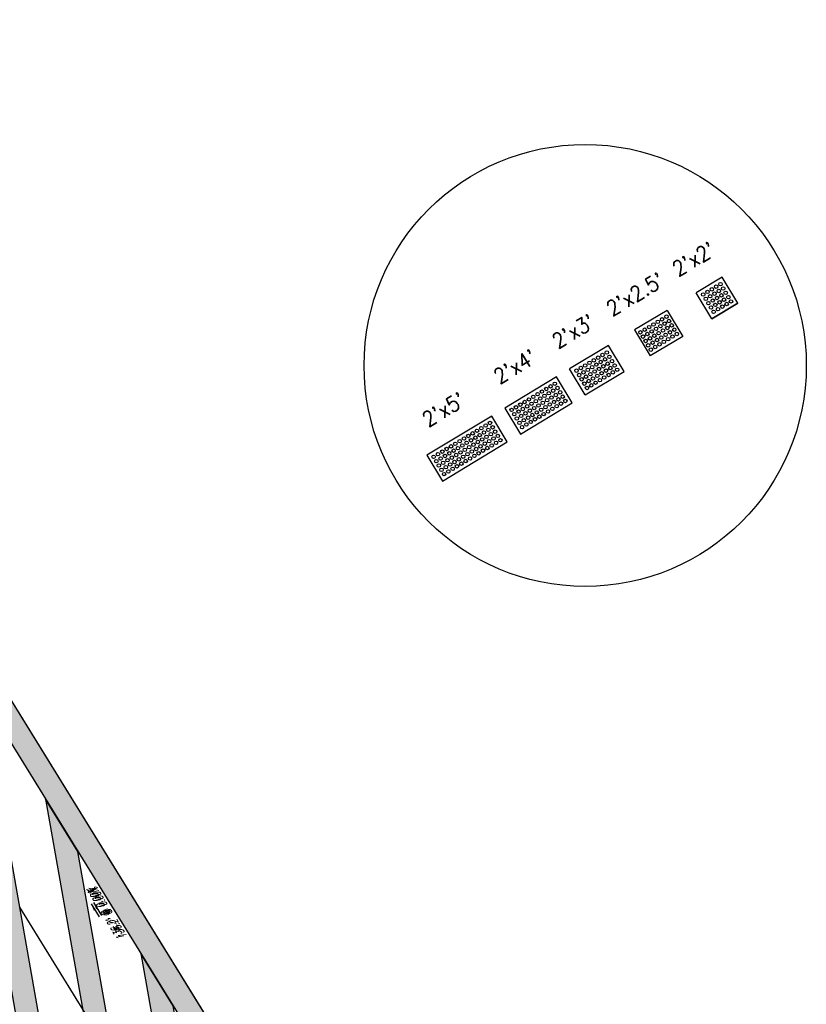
# Model space of a CAD drawing. Extents: x 167754 to 212748, y 396132 to 454338.
# Tile 24 of 147: x 180213 to 180265, y 414876 to 414941. Entities that reach past the tile are written whole.
import ezdxf
from ezdxf.enums import TextEntityAlignment as Align

# ---------------------------------------------------------------- set-up
doc = ezdxf.new("R2010")
doc.units = 0
doc.header["$MEASUREMENT"] = 0
doc.layers.get('0').update_dxf_attribs({"linetype": 'CONTINUOUS'})
for name, color, linetype, plot in [('0_3DP_MAT', 181, 'CONTINUOUS', False), ('SC_SCRATCH-1', 7, 'CONTINUOUS', False), ('SC_SCRATCH-2', 2, 'CONTINUOUS', False), ('SC_SCRATCH-3', 3, 'CONTINUOUS', False), ('SC_SCRATCH-4', 4, 'CONTINUOUS', False), ('SC_SCRATCH-5', 5, 'CONTINUOUS', False)]:
    doc.layers.add(name, color=color, linetype=linetype, plot=plot)
doc.layers.add('L141', color=7, linetype='CONTINUOUS')
doc.styles.add('romans', font='romans.shx', dxfattribs={"width": 0.75, "oblique": 22.5})
doc.styles.get("Standard").update_dxf_attribs({"font": 'romans.shx', "width": 0.9})
doc.dimstyles.new('4P', dxfattribs={"dimscale": 4, "dimtxt": 0.14, "dimasz": 0.14, "dimexe": 0.05, "dimexo": 0.05, "dimgap": 0.05, "dimtad": 1, "dimzin": 0, "dimdsep": 46, "dimtxsty": 'romans', "dimcen": 0, "dimdle": 0.1, "dimclrd": 1, "dimclre": 1, "dimclrt": 7, "dimaunit": 1, "dimadec": 4, "dimazin": 0, "dimtfac": 1, "dimtmove": 0, "dimatfit": 2, "dimfxl": 1, "dimtvp": 1, "dimtolj": 1, "dimtzin": 0, "dimarcsym": 0})

# ---------------------------------------------------------------- blocks, each defined once
blk = doc.blocks.new('DOMES_5FT')
for p, q in [((-0.07, 2.499), (-2.069, 2.443)), ((-2.069, 2.443), (-1.929, -2.555)), ((0.07, -2.499), (-0.07, 2.499)), ((-1.929, -2.555), (0.07, -2.499))]:
    blk.add_line(p, q)
for centre in [(-1.725, 2.12), (-1.392, 2.13), (-1.059, 2.139), (-0.727, 2.148), (-0.394, 2.158), (-1.716, 1.788), (-1.706, 1.453), (-1.383, 1.797), (-1.374, 1.462), (-1.05, 1.806), (-1.041, 1.471), (-0.717, 1.816), (-0.708, 1.481), (-0.384, 1.825), (-0.375, 1.49), (-1.697, 1.12), (-1.688, 0.787), (-1.364, 1.129), (-1.355, 0.796), (-1.031, 1.138), (-1.022, 0.806), (-0.698, 1.148), (-0.689, 0.815), (-0.366, 1.157), (-0.356, 0.824), (-1.678, 0.454), (-1.669, 0.121), (-1.346, 0.463), (-1.336, 0.131), (-1.013, 0.473), (-1.003, 0.14), (-0.68, 0.482), (-0.67, 0.149), (-0.347, 0.491), (-0.338, 0.159), (-1.66, -0.212), (-1.65, -0.547), (-1.327, -0.202), (-1.317, -0.537), (-0.994, -0.193), (-0.985, -0.528), (-0.661, -0.184), (-0.652, -0.518), (-0.328, -0.174), (-0.319, -0.509), (-1.641, -0.881), (-1.632, -1.214), (-1.308, -0.872), (-1.299, -1.205), (-0.975, -0.863), (-0.966, -1.196), (-0.642, -0.853), (-0.633, -1.186), (-0.309, -0.844), (-0.3, -1.177), (-1.622, -1.547), (-1.613, -1.88), (-1.289, -1.538), (-1.28, -1.871), (-0.956, -1.528), (-0.947, -1.861), (-0.624, -1.519), (-0.614, -1.852), (-0.291, -1.51), (-0.281, -1.843), (-1.604, -2.213), (-1.271, -2.204), (-0.938, -2.194), (-0.605, -2.185), (-0.272, -2.175)]:
    blk.add_circle(centre, 0.115)
blk = doc.blocks.new('DOMES_4FT')
for p, q in [((-21.22, 49.29), (-23.96, 1.37)), ((2.74, 47.92), (-21.22, 49.29)), ((0, 0), (2.74, 47.92)), ((-23.96, 1.37), (0, 0))]:
    blk.add_line(p, q)
for centre in [(-17.66, 41.08), (-17.43, 45.07), (-13.67, 40.86), (-13.44, 44.85), (-9.68, 40.63), (-9.45, 44.62), (-5.69, 40.4), (-5.47, 44.39), (-1.7, 40.17), (-1.48, 44.16), (-18.12, 33.11), (-17.89, 37.09), (-14.13, 32.88), (-13.9, 36.87), (-10.14, 32.65), (-9.91, 36.64), (-6.15, 32.42), (-5.92, 36.41), (-2.16, 32.19), (-1.93, 36.18), (-18.58, 25.1), (-18.35, 29.12), (-14.59, 24.87), (-14.36, 28.89), (-10.6, 24.65), (-10.37, 28.66), (-6.61, 24.42), (-6.38, 28.43), (-2.62, 24.19), (-2.39, 28.2), (-19.03, 17.1), (-18.81, 21.09), (-15.04, 16.87), (-14.82, 20.86), (-11.06, 16.64), (-10.83, 20.63), (-7.07, 16.41), (-6.84, 20.4), (-3.08, 16.19), (-2.85, 20.18), (-19.49, 9.12), (-19.26, 13.11), (-15.5, 8.89), (-15.27, 12.88), (-11.51, 8.66), (-11.28, 12.65), (-7.52, 8.44), (-7.29, 12.42), (-3.53, 8.21), (-3.3, 12.2), (-19.72, 5.13), (-15.73, 4.9), (-11.74, 4.67), (-7.75, 4.45), (-3.76, 4.22)]:
    blk.add_circle(centre, 1.37)

msp = doc.modelspace()

# ---------------------------------------------------------------- hatches: boundary and pattern name
at = {"layer": 'L141', "transparency": 33554495}
h = msp.add_hatch(color=256, dxfattribs=at)
h.dxf.hatch_style = 1
h.paths.add_polyline_path([(180197.519, 414897.944), (180236.547, 414834.673), (180236.95, 414831.162), (180198.076, 414894.183)])
h.paths.add_polyline_path([(180194.074, 414923.224), (180231.661, 414862.288), (180231.262, 414863.825), (180230.35, 414867.279), (180193.588, 414926.869)])
h = msp.add_hatch(color=256, dxfattribs=at)
h.dxf.hatch_style = 1
h.paths.add_polyline_path([(180215.557, 414868.701), (180210.673, 414896.314), (180208.538, 414899.776), (180213.423, 414872.161)])
h = msp.add_hatch(color=256, dxfattribs=at)
h.dxf.hatch_style = 1
h.paths.add_polyline_path([(180221.841, 414858.513), (180216.957, 414886.126), (180214.822, 414889.589), (180219.707, 414861.973)])
h = msp.add_hatch(color=256, dxfattribs=at)
h.dxf.hatch_style = 1
h.paths.add_polyline_path([(180228.126, 414848.324), (180223.241, 414875.939), (180221.106, 414879.401), (180225.991, 414851.786)])

# ---------------------------------------------------------------- linework, layer by layer
at = {"layer": '0_3DP_MAT', "color": 211}
for points in [[(180256.377, 414825.077), (180184.862, 414941.016)], [(180219.405, 414872.287), (180213.125, 414882.454)]]:
    msp.add_lwpolyline(points, dxfattribs=at)
at = {"layer": 'L141'}
for points in [[(180194.074, 414923.224), (180231.661, 414862.288), (180231.262, 414863.825), (180230.35, 414867.279), (180193.588, 414926.869), (180194.074, 414923.224)], [(180215.557, 414868.701), (180210.673, 414896.314), (180208.538, 414899.776), (180213.423, 414872.161)], [(180221.841, 414858.513), (180216.957, 414886.126), (180214.822, 414889.589), (180219.707, 414861.973)], [(180228.126, 414848.324), (180223.241, 414875.939), (180221.106, 414879.401), (180225.991, 414851.786)]]:
    msp.add_lwpolyline(points, close=True, dxfattribs=at)
at = {"layer": 'SC_SCRATCH-1', "color": 1}
for points in [[(180259.457, 414924.021), (180257.743, 414922.99)], [(180260.488, 414922.307), (180259.457, 414924.021)], [(180258.774, 414921.276), (180257.743, 414922.99)], [(180258.774, 414921.276), (180257.743, 414922.99)], [(180260.488, 414922.307), (180258.774, 414921.276)], [(180258.774, 414921.276), (180260.488, 414922.307)]]:
    msp.add_lwpolyline(points, dxfattribs=at)
at = {"layer": 'SC_SCRATCH-1'}
msp.add_circle((180250.415, 414918.199), 14.582, dxfattribs=at)
at = {"layer": 'SC_SCRATCH-1', "color": 1}
for centre in [(180259.342, 414923.566), (180258.2, 414922.88), (180258.486, 414923.052), (180258.771, 414923.223), (180258.943, 414922.938), (180259.056, 414923.395), (180259.228, 414923.109), (180259.513, 414923.281), (180259.685, 414922.996), (180258.372, 414922.595), (180258.543, 414922.309), (180258.657, 414922.766), (180258.829, 414922.481), (180259.114, 414922.652), (180259.286, 414922.367), (180259.4, 414922.824), (180259.571, 414922.539), (180259.743, 414922.253), (180259.857, 414922.71), (180260.028, 414922.425), (180258.715, 414922.024), (180258.887, 414921.738), (180259, 414922.195), (180259.172, 414921.91), (180259.457, 414922.082)]:
    msp.add_circle(centre, 0.115, dxfattribs=at)
at = {"layer": 'SC_SCRATCH-2', "color": 6}
for points in [[(180255.815, 414921.831), (180253.672, 414920.543)], [(180255.815, 414921.831), (180256.845, 414920.117)], [(180253.672, 414920.543), (180254.703, 414918.829)], [(180256.845, 414920.117), (180254.703, 414918.829)]]:
    msp.add_lwpolyline(points, dxfattribs=at)
for centre in [(180254.918, 414920.903), (180255.203, 414921.074), (180255.488, 414921.246), (180255.66, 414920.961), (180255.774, 414921.418), (180255.945, 414921.132), (180254.058, 414920.386), (180254.345, 414920.559), (180254.517, 414920.273), (180254.632, 414920.731), (180254.804, 414920.446), (180255.089, 414920.617), (180255.261, 414920.332), (180255.375, 414920.789), (180255.546, 414920.504), (180255.832, 414920.675), (180256.003, 414920.39), (180256.117, 414920.847), (180256.289, 414920.561), (180256.46, 414920.276), (180254.23, 414920.101), (180254.401, 414919.815), (180254.688, 414919.988), (180254.86, 414919.702), (180254.976, 414920.161), (180255.147, 414919.875), (180255.432, 414920.047), (180255.604, 414919.761), (180255.718, 414920.218), (180255.889, 414919.933), (180256.175, 414920.105), (180254.573, 414919.53), (180254.744, 414919.244), (180255.032, 414919.417), (180255.319, 414919.59)]:
    msp.add_circle(centre, 0.115, dxfattribs=at)
at = {"layer": 'SC_SCRATCH-3'}
for points in [[(180251.958, 414919.512), (180249.387, 414917.966)], [(180252.989, 414917.798), (180251.958, 414919.512)], [(180250.418, 414916.252), (180249.387, 414917.966)], [(180250.418, 414916.252), (180252.989, 414917.798)]]:
    msp.add_lwpolyline(points, dxfattribs=at)
for centre in [(180251.842, 414919.057), (180250.7, 414918.371), (180250.986, 414918.542), (180251.271, 414918.714), (180251.443, 414918.429), (180251.557, 414918.885), (180251.728, 414918.6), (180251.9, 414918.315), (180252.014, 414918.772), (180252.185, 414918.486), (180249.844, 414917.856), (180250.13, 414918.028), (180250.301, 414917.742), (180250.415, 414918.199), (180250.587, 414917.914), (180250.872, 414918.085), (180251.044, 414917.8), (180251.157, 414918.257), (180251.329, 414917.972), (180251.501, 414917.686), (180251.614, 414918.143), (180251.786, 414917.858), (180252.071, 414918.029), (180252.243, 414917.744), (180252.357, 414918.201), (180252.528, 414917.916), (180250.016, 414917.571), (180250.188, 414917.285), (180250.359, 414917), (180250.473, 414917.457), (180250.644, 414917.171), (180250.758, 414917.628), (180250.93, 414917.343), (180251.101, 414917.058), (180251.215, 414917.515), (180251.387, 414917.229), (180251.672, 414917.401), (180251.958, 414917.572), (180250.531, 414916.714), (180250.816, 414916.886)]:
    msp.add_circle(centre, 0.115, dxfattribs=at)

# ---------------------------------------------------------------- block references
at = {"layer": 'SC_SCRATCH-4', "xscale": 0.08333333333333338, "yscale": 0.08333333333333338, "zscale": 0.08333333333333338, "rotation": 124.4663285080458}
msp.add_blockref('DOMES_4FT', (180248.53, 414917.451), dxfattribs=at)
at = {"layer": 'SC_SCRATCH-5', "rotation": 299.4082130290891}
msp.add_blockref('DOMES_5FT', (180243.139, 414911.862), dxfattribs=at)

# ---------------------------------------------------------------- texts
at = {"layer": '0_3DP_MAT', "color": 211, "style": 'romans', "oblique": 22.5, "width": 0.75}
for p in [(180219.053, 414882.081), (180219.206, 414882.175)]:
    msp.add_text("136.2' @ 0.00%", height=0.48, rotation=121.66768, dxfattribs=at).set_placement(p, align=Align.CENTER)
at = {"layer": 'SC_SCRATCH-1', "color": 1, "insert": (180257.57, 414925.22), "char_height": 1, "attachment_point": 5, "rotation": 31.01684}
msp.add_mtext_dynamic_manual_height_columns("2'x2'", width=2.84833, gutter_width=12, heights=[0], dxfattribs=at)
at = {"layer": 'SC_SCRATCH-2', "color": 6, "insert": (180253.713, 414922.901), "char_height": 1, "attachment_point": 5, "rotation": 31.01684}
msp.add_mtext_dynamic_manual_height_columns("2'x2.5'", width=2.84833, gutter_width=12, heights=[0], dxfattribs=at)
at = {"layer": 'SC_SCRATCH-3', "insert": (180249.642, 414920.453), "char_height": 1, "attachment_point": 5, "rotation": 31.01684}
msp.add_mtext_dynamic_manual_height_columns("2'x3'", width=2.84833, gutter_width=12, heights=[0], dxfattribs=at)
at = {"layer": 'SC_SCRATCH-4', "insert": (180245.789, 414918.129), "char_height": 1, "attachment_point": 5, "rotation": 31.01684}
msp.add_mtext_dynamic_manual_height_columns("2'x4'", width=2.84833, gutter_width=12, heights=[0], dxfattribs=at)
at = {"layer": 'SC_SCRATCH-5', "insert": (180241.078, 414915.29), "char_height": 1, "attachment_point": 5, "rotation": 31.01684}
msp.add_mtext_dynamic_manual_height_columns("2'x5'", width=2.84833, gutter_width=12, heights=[0], dxfattribs=at)

# ---------------------------------------------------------------- leaders
at = {"layer": '0_3DP_MAT', "color": 211}
for points in [[(180217.984, 414882.764), (180218.509, 414881.912)], [(180217.831, 414882.669), (180218.356, 414881.818)]]:
    msp.add_leader(points, dimstyle='4P', override={"dimscale": 20, "dimtxt": 0.12, "dimasz": 0.024, "dimdec": 2}, dxfattribs=at)

doc.saveas('drawing.dxf')
